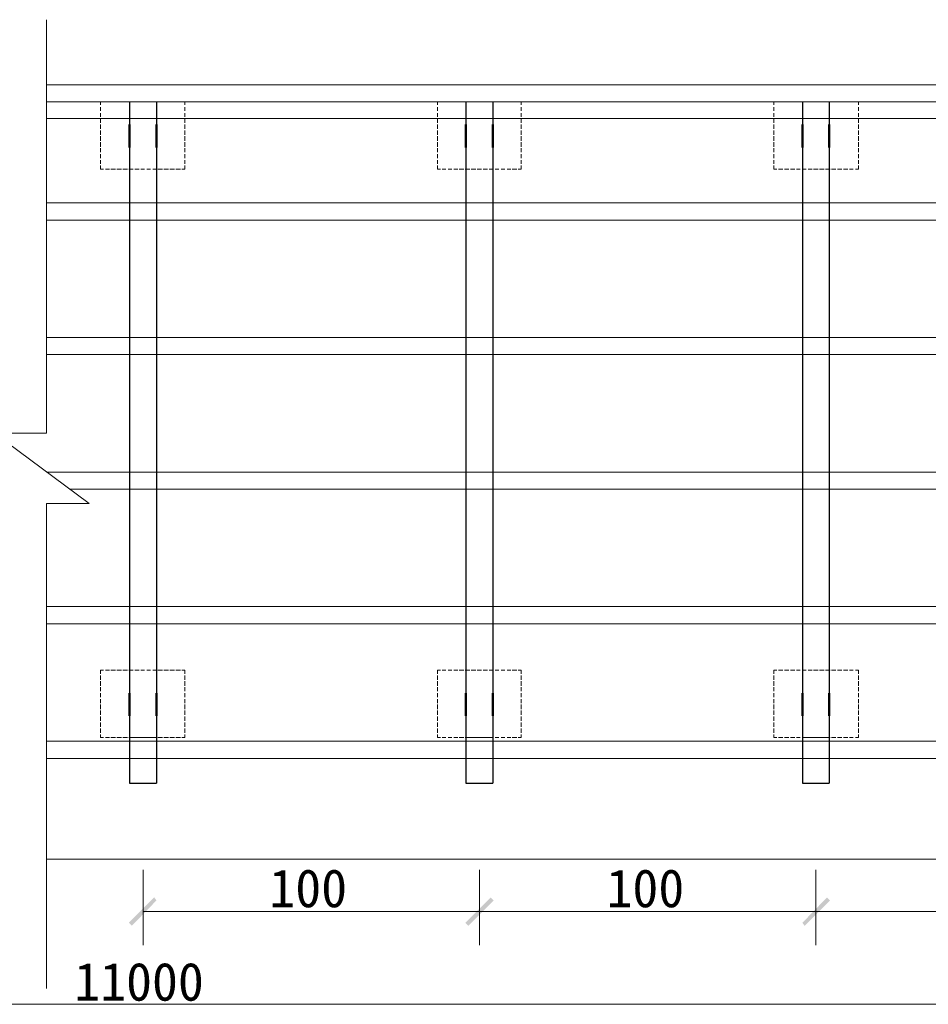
# Model space of a CAD drawing. Extents: x 566443 to 590371, y 3845226 to 3876576.
# Tile 123 of 221: x 586481 to 586533, y 3853910 to 3853966. Entities that reach past the tile are written whole.
import ezdxf

# ---------------------------------------------------------------- set-up
doc = ezdxf.new("R2010")
doc.units = 0
doc.layers.add('C00-00-00', color=7, linetype='CONTINUOUS')
doc.styles.get("Standard").update_dxf_attribs({"font": 'rs.shx', "bigfont": 'hztxt.shx'})

msp = doc.modelspace()

# ---------------------------------------------------------------- hatches: boundary and pattern name
at = {"layer": 'C00-00-00'}
h = msp.add_hatch(color=256, dxfattribs=at)
h.dxf.hatch_style = 2
h.paths.add_polyline_path([(586489.051, 3853916.437), (586487.781, 3853914.829), (586487.611, 3853914.998)])
h = msp.add_hatch(color=256, dxfattribs=at)
h.dxf.hatch_style = 2
h.paths.add_polyline_path([(586489.178, 3853916.268), (586489.051, 3853916.437), (586487.781, 3853914.829)])
h = msp.add_hatch(color=256, dxfattribs=at)
h.dxf.hatch_style = 2
h.paths.add_polyline_path([(586506.661, 3853914.998), (586506.831, 3853914.829), (586508.101, 3853916.437)])
h = msp.add_hatch(color=256, dxfattribs=at)
h.dxf.hatch_style = 2
h.paths.add_polyline_path([(586508.101, 3853916.437), (586506.831, 3853914.829), (586506.661, 3853914.998)])
h = msp.add_hatch(color=256, dxfattribs=at)
h.dxf.hatch_style = 2
h.paths.add_polyline_path([(586506.831, 3853914.829), (586508.101, 3853916.437), (586508.27, 3853916.268)])
h = msp.add_hatch(color=256, dxfattribs=at)
h.dxf.hatch_style = 2
h.paths.add_polyline_path([(586508.27, 3853916.268), (586508.101, 3853916.437), (586506.831, 3853914.829)])
h = msp.add_hatch(color=256, dxfattribs=at)
h.dxf.hatch_style = 2
h.paths.add_polyline_path([(586525.754, 3853914.998), (586525.881, 3853914.829), (586527.151, 3853916.437)])
h = msp.add_hatch(color=256, dxfattribs=at)
h.dxf.hatch_style = 2
h.paths.add_polyline_path([(586527.151, 3853916.437), (586525.881, 3853914.829), (586525.754, 3853914.998)])
h = msp.add_hatch(color=256, dxfattribs=at)
h.dxf.hatch_style = 2
h.paths.add_polyline_path([(586525.881, 3853914.829), (586527.151, 3853916.437), (586527.32, 3853916.268)])
h = msp.add_hatch(color=256, dxfattribs=at)
h.dxf.hatch_style = 2
h.paths.add_polyline_path([(586527.32, 3853916.268), (586527.151, 3853916.437), (586525.881, 3853914.829)])

# ---------------------------------------------------------------- linework, layer by layer
at = {"layer": 'C00-00-00', "lineweight": 9}
for points in [[(586482.955, 3853966.137), (586482.955, 3853942.726), (586479.991, 3853942.726), (586485.368, 3853938.747), (586482.955, 3853938.747), (586482.955, 3853911.273)], [(586490.617, 3853961.48), (586490.786, 3853961.48), (586490.786, 3853961.311)], [(586509.667, 3853961.48), (586509.836, 3853961.48), (586509.836, 3853961.311)], [(586528.759, 3853961.48), (586528.929, 3853961.48), (586528.929, 3853961.311)], [(586486.003, 3853957.882), (586486.003, 3853957.67), (586486.172, 3853957.67)], [(586490.617, 3853957.67), (586490.786, 3853957.67)], [(586505.095, 3853957.882), (586505.095, 3853957.67), (586505.264, 3853957.67)], [(586509.667, 3853957.67), (586509.836, 3853957.67)], [(586524.145, 3853957.882), (586524.145, 3853957.67), (586524.314, 3853957.67)], [(586528.759, 3853957.67), (586528.929, 3853957.67)], [(586490.617, 3853929.307), (586490.786, 3853929.307), (586490.786, 3853929.095)], [(586509.667, 3853929.307), (586509.836, 3853929.307), (586509.836, 3853929.095)], [(586528.759, 3853929.307), (586528.929, 3853929.307), (586528.929, 3853929.095)], [(586486.003, 3853925.666), (586486.003, 3853925.497), (586486.172, 3853925.497)], [(586505.095, 3853925.666), (586505.095, 3853925.497), (586505.264, 3853925.497)], [(586524.145, 3853925.666), (586524.145, 3853925.497), (586524.314, 3853925.497)], [(586490.617, 3853925.497), (586490.786, 3853925.497)], [(586509.667, 3853925.497), (586509.836, 3853925.497)], [(586528.759, 3853925.497), (586528.929, 3853925.497)]]:
    msp.add_lwpolyline(points, dxfattribs=at)
for points in [[(586482.955, 3853962.454), (586482.955, 3853962.454), (586566.351, 3853962.454), (586566.351, 3853962.454)], [(586486.003, 3853961.48), (586486.003, 3853961.48), (586486.172, 3853961.48), (586486.172, 3853961.48)], [(586486.003, 3853961.48), (586486.003, 3853961.48), (586486.003, 3853961.311), (586486.003, 3853961.311)], [(586486.299, 3853961.48), (586486.299, 3853961.48), (586486.511, 3853961.48), (586486.511, 3853961.48)], [(586486.595, 3853961.48), (586486.595, 3853961.48), (586486.849, 3853961.48), (586486.849, 3853961.48)], [(586486.934, 3853961.48), (586486.934, 3853961.48), (586487.188, 3853961.48), (586487.188, 3853961.48)], [(586487.273, 3853961.48), (586487.273, 3853961.48), (586487.527, 3853961.48), (586487.527, 3853961.48)], [(586487.611, 3853961.48), (586487.611, 3853961.48), (586487.865, 3853961.48), (586487.865, 3853961.48)], [(586487.95, 3853961.48), (586487.95, 3853961.48), (586488.204, 3853961.48), (586488.204, 3853961.48)], [(586488.289, 3853961.48), (586488.289, 3853961.48), (586488.5, 3853961.48), (586488.5, 3853961.48)], [(586488.627, 3853961.48), (586488.627, 3853961.48), (586488.839, 3853961.48), (586488.839, 3853961.48)], [(586488.966, 3853961.48), (586488.966, 3853961.48), (586489.178, 3853961.48), (586489.178, 3853961.48)], [(586489.262, 3853961.48), (586489.262, 3853961.48), (586489.516, 3853961.48), (586489.516, 3853961.48)], [(586489.601, 3853961.48), (586489.601, 3853961.48), (586489.855, 3853961.48), (586489.855, 3853961.48)], [(586489.94, 3853961.48), (586489.94, 3853961.48), (586490.194, 3853961.48), (586490.194, 3853961.48)], [(586490.278, 3853961.48), (586490.278, 3853961.48), (586490.532, 3853961.48), (586490.532, 3853961.48)], [(586505.095, 3853961.48), (586505.095, 3853961.48), (586505.264, 3853961.48), (586505.264, 3853961.48)], [(586505.095, 3853961.48), (586505.095, 3853961.48), (586505.095, 3853961.311), (586505.095, 3853961.311)], [(586505.349, 3853961.48), (586505.349, 3853961.48), (586505.561, 3853961.48), (586505.561, 3853961.48)], [(586505.688, 3853961.48), (586505.688, 3853961.48), (586505.899, 3853961.48), (586505.899, 3853961.48)], [(586506.026, 3853961.48), (586506.026, 3853961.48), (586506.238, 3853961.48), (586506.238, 3853961.48)], [(586506.323, 3853961.48), (586506.323, 3853961.48), (586506.577, 3853961.48), (586506.577, 3853961.48)], [(586506.661, 3853961.48), (586506.661, 3853961.48), (586506.915, 3853961.48), (586506.915, 3853961.48)], [(586507, 3853961.48), (586507, 3853961.48), (586507.254, 3853961.48), (586507.254, 3853961.48)], [(586507.339, 3853961.48), (586507.339, 3853961.48), (586507.593, 3853961.48), (586507.593, 3853961.48)], [(586507.677, 3853961.48), (586507.677, 3853961.48), (586507.931, 3853961.48), (586507.931, 3853961.48)], [(586508.016, 3853961.48), (586508.016, 3853961.48), (586508.27, 3853961.48), (586508.27, 3853961.48)], [(586508.355, 3853961.48), (586508.355, 3853961.48), (586508.566, 3853961.48), (586508.566, 3853961.48)], [(586508.693, 3853961.48), (586508.693, 3853961.48), (586508.905, 3853961.48), (586508.905, 3853961.48)], [(586509.032, 3853961.48), (586509.032, 3853961.48), (586509.244, 3853961.48), (586509.244, 3853961.48)], [(586509.328, 3853961.48), (586509.328, 3853961.48), (586509.582, 3853961.48), (586509.582, 3853961.48)], [(586524.145, 3853961.48), (586524.145, 3853961.48), (586524.314, 3853961.48), (586524.314, 3853961.48)], [(586524.145, 3853961.48), (586524.145, 3853961.48), (586524.145, 3853961.311), (586524.145, 3853961.311)], [(586524.399, 3853961.48), (586524.399, 3853961.48), (586524.653, 3853961.48), (586524.653, 3853961.48)], [(586524.738, 3853961.48), (586524.738, 3853961.48), (586524.992, 3853961.48), (586524.992, 3853961.48)], [(586525.076, 3853961.48), (586525.076, 3853961.48), (586525.33, 3853961.48), (586525.33, 3853961.48)], [(586525.415, 3853961.48), (586525.415, 3853961.48), (586525.627, 3853961.48), (586525.627, 3853961.48)], [(586525.754, 3853961.48), (586525.754, 3853961.48), (586525.965, 3853961.48), (586525.965, 3853961.48)], [(586526.092, 3853961.48), (586526.092, 3853961.48), (586526.304, 3853961.48), (586526.304, 3853961.48)], [(586526.389, 3853961.48), (586526.389, 3853961.48), (586526.643, 3853961.48), (586526.643, 3853961.48)], [(586526.727, 3853961.48), (586526.727, 3853961.48), (586526.981, 3853961.48), (586526.981, 3853961.48)], [(586527.066, 3853961.48), (586527.066, 3853961.48), (586527.32, 3853961.48), (586527.32, 3853961.48)], [(586527.405, 3853961.48), (586527.405, 3853961.48), (586527.659, 3853961.48), (586527.659, 3853961.48)], [(586527.743, 3853961.48), (586527.743, 3853961.48), (586527.997, 3853961.48), (586527.997, 3853961.48)], [(586528.082, 3853961.48), (586528.082, 3853961.48), (586528.336, 3853961.48), (586528.336, 3853961.48)], [(586528.421, 3853961.48), (586528.421, 3853961.48), (586528.632, 3853961.48), (586528.632, 3853961.48)], [(586486.003, 3853961.184), (586486.003, 3853961.184), (586486.003, 3853960.972), (586486.003, 3853960.972)], [(586486.003, 3853960.845), (586486.003, 3853960.845), (586486.003, 3853960.633), (586486.003, 3853960.633)], [(586490.786, 3853961.184), (586490.786, 3853961.184), (586490.786, 3853960.972), (586490.786, 3853960.972)], [(586490.786, 3853960.845), (586490.786, 3853960.845), (586490.786, 3853960.633), (586490.786, 3853960.633)], [(586505.095, 3853961.184), (586505.095, 3853961.184), (586505.095, 3853960.972), (586505.095, 3853960.972)], [(586505.095, 3853960.845), (586505.095, 3853960.845), (586505.095, 3853960.633), (586505.095, 3853960.633)], [(586509.836, 3853961.184), (586509.836, 3853961.184), (586509.836, 3853960.972), (586509.836, 3853960.972)], [(586509.836, 3853960.845), (586509.836, 3853960.845), (586509.836, 3853960.633), (586509.836, 3853960.633)], [(586524.145, 3853961.184), (586524.145, 3853961.184), (586524.145, 3853960.972), (586524.145, 3853960.972)], [(586524.145, 3853960.845), (586524.145, 3853960.845), (586524.145, 3853960.633), (586524.145, 3853960.633)], [(586528.929, 3853961.184), (586528.929, 3853961.184), (586528.929, 3853960.972), (586528.929, 3853960.972)], [(586528.929, 3853960.845), (586528.929, 3853960.845), (586528.929, 3853960.633), (586528.929, 3853960.633)], [(586486.003, 3853960.549), (586486.003, 3853960.549), (586486.003, 3853960.295), (586486.003, 3853960.295)], [(586486.003, 3853960.21), (586486.003, 3853960.21), (586486.003, 3853959.956), (586486.003, 3853959.956)], [(586490.786, 3853960.549), (586490.786, 3853960.549), (586490.786, 3853960.295), (586490.786, 3853960.295)], [(586490.786, 3853960.21), (586490.786, 3853960.21), (586490.786, 3853959.956), (586490.786, 3853959.956)], [(586505.095, 3853960.549), (586505.095, 3853960.549), (586505.095, 3853960.295), (586505.095, 3853960.295)], [(586505.095, 3853960.21), (586505.095, 3853960.21), (586505.095, 3853959.956), (586505.095, 3853959.956)], [(586509.836, 3853960.549), (586509.836, 3853960.549), (586509.836, 3853960.295), (586509.836, 3853960.295)], [(586509.836, 3853960.21), (586509.836, 3853960.21), (586509.836, 3853959.956), (586509.836, 3853959.956)], [(586524.145, 3853960.549), (586524.145, 3853960.549), (586524.145, 3853960.295), (586524.145, 3853960.295)], [(586524.145, 3853960.21), (586524.145, 3853960.21), (586524.145, 3853959.956), (586524.145, 3853959.956)], [(586528.929, 3853960.549), (586528.929, 3853960.549), (586528.929, 3853960.295), (586528.929, 3853960.295)], [(586528.929, 3853960.21), (586528.929, 3853960.21), (586528.929, 3853959.956), (586528.929, 3853959.956)], [(586486.003, 3853959.871), (586486.003, 3853959.871), (586486.003, 3853959.617), (586486.003, 3853959.617)], [(586490.786, 3853959.871), (586490.786, 3853959.871), (586490.786, 3853959.617), (586490.786, 3853959.617)], [(586505.095, 3853959.871), (586505.095, 3853959.871), (586505.095, 3853959.617), (586505.095, 3853959.617)], [(586509.836, 3853959.871), (586509.836, 3853959.871), (586509.836, 3853959.617), (586509.836, 3853959.617)], [(586524.145, 3853959.871), (586524.145, 3853959.871), (586524.145, 3853959.617), (586524.145, 3853959.617)], [(586528.929, 3853959.871), (586528.929, 3853959.871), (586528.929, 3853959.617), (586528.929, 3853959.617)], [(586486.003, 3853959.533), (586486.003, 3853959.533), (586486.003, 3853959.279), (586486.003, 3853959.279)], [(586486.003, 3853959.194), (586486.003, 3853959.194), (586486.003, 3853958.94), (586486.003, 3853958.94)], [(586490.786, 3853959.533), (586490.786, 3853959.533), (586490.786, 3853959.279), (586490.786, 3853959.279)], [(586490.786, 3853959.194), (586490.786, 3853959.194), (586490.786, 3853958.94), (586490.786, 3853958.94)], [(586505.095, 3853959.533), (586505.095, 3853959.533), (586505.095, 3853959.279), (586505.095, 3853959.279)], [(586505.095, 3853959.194), (586505.095, 3853959.194), (586505.095, 3853958.94), (586505.095, 3853958.94)], [(586509.836, 3853959.533), (586509.836, 3853959.533), (586509.836, 3853959.279), (586509.836, 3853959.279)], [(586509.836, 3853959.194), (586509.836, 3853959.194), (586509.836, 3853958.94), (586509.836, 3853958.94)], [(586524.145, 3853959.533), (586524.145, 3853959.533), (586524.145, 3853959.279), (586524.145, 3853959.279)], [(586524.145, 3853959.194), (586524.145, 3853959.194), (586524.145, 3853958.94), (586524.145, 3853958.94)], [(586528.929, 3853959.533), (586528.929, 3853959.533), (586528.929, 3853959.279), (586528.929, 3853959.279)], [(586528.929, 3853959.194), (586528.929, 3853959.194), (586528.929, 3853958.94), (586528.929, 3853958.94)], [(586486.003, 3853958.855), (586486.003, 3853958.855), (586486.003, 3853958.644), (586486.003, 3853958.644)], [(586486.003, 3853958.517), (586486.003, 3853958.517), (586486.003, 3853958.305), (586486.003, 3853958.305)], [(586490.786, 3853958.855), (586490.786, 3853958.855), (586490.786, 3853958.644), (586490.786, 3853958.644)], [(586490.786, 3853958.517), (586490.786, 3853958.517), (586490.786, 3853958.305), (586490.786, 3853958.305)], [(586505.095, 3853958.855), (586505.095, 3853958.855), (586505.095, 3853958.644), (586505.095, 3853958.644)], [(586505.095, 3853958.517), (586505.095, 3853958.517), (586505.095, 3853958.305), (586505.095, 3853958.305)], [(586509.836, 3853958.855), (586509.836, 3853958.855), (586509.836, 3853958.644), (586509.836, 3853958.644)], [(586509.836, 3853958.517), (586509.836, 3853958.517), (586509.836, 3853958.305), (586509.836, 3853958.305)], [(586524.145, 3853958.855), (586524.145, 3853958.855), (586524.145, 3853958.644), (586524.145, 3853958.644)], [(586524.145, 3853958.517), (586524.145, 3853958.517), (586524.145, 3853958.305), (586524.145, 3853958.305)], [(586528.929, 3853958.855), (586528.929, 3853958.855), (586528.929, 3853958.644), (586528.929, 3853958.644)], [(586528.929, 3853958.517), (586528.929, 3853958.517), (586528.929, 3853958.305), (586528.929, 3853958.305)], [(586486.003, 3853958.178), (586486.003, 3853958.178), (586486.003, 3853957.966), (586486.003, 3853957.966)], [(586490.786, 3853958.178), (586490.786, 3853958.178), (586490.786, 3853957.966), (586490.786, 3853957.966)], [(586505.095, 3853958.178), (586505.095, 3853958.178), (586505.095, 3853957.966), (586505.095, 3853957.966)], [(586509.836, 3853958.178), (586509.836, 3853958.178), (586509.836, 3853957.966), (586509.836, 3853957.966)], [(586524.145, 3853958.178), (586524.145, 3853958.178), (586524.145, 3853957.966), (586524.145, 3853957.966)], [(586528.929, 3853958.178), (586528.929, 3853958.178), (586528.929, 3853957.966), (586528.929, 3853957.966)], [(586486.299, 3853957.67), (586486.299, 3853957.67), (586486.511, 3853957.67), (586486.511, 3853957.67)], [(586486.595, 3853957.67), (586486.595, 3853957.67), (586486.849, 3853957.67), (586486.849, 3853957.67)], [(586486.934, 3853957.67), (586486.934, 3853957.67), (586487.188, 3853957.67), (586487.188, 3853957.67)], [(586487.273, 3853957.67), (586487.273, 3853957.67), (586487.527, 3853957.67), (586487.527, 3853957.67)], [(586487.611, 3853957.67), (586487.611, 3853957.67), (586487.865, 3853957.67), (586487.865, 3853957.67)], [(586487.95, 3853957.67), (586487.95, 3853957.67), (586488.204, 3853957.67), (586488.204, 3853957.67)], [(586488.289, 3853957.67), (586488.289, 3853957.67), (586488.5, 3853957.67), (586488.5, 3853957.67)], [(586488.627, 3853957.67), (586488.627, 3853957.67), (586488.839, 3853957.67), (586488.839, 3853957.67)], [(586488.966, 3853957.67), (586488.966, 3853957.67), (586489.178, 3853957.67), (586489.178, 3853957.67)], [(586489.262, 3853957.67), (586489.262, 3853957.67), (586489.516, 3853957.67), (586489.516, 3853957.67)], [(586489.601, 3853957.67), (586489.601, 3853957.67), (586489.855, 3853957.67), (586489.855, 3853957.67)], [(586489.94, 3853957.67), (586489.94, 3853957.67), (586490.194, 3853957.67), (586490.194, 3853957.67)], [(586490.278, 3853957.67), (586490.278, 3853957.67), (586490.532, 3853957.67), (586490.532, 3853957.67)], [(586490.786, 3853957.882), (586490.786, 3853957.882), (586490.786, 3853957.67), (586490.786, 3853957.67)], [(586505.349, 3853957.67), (586505.349, 3853957.67), (586505.561, 3853957.67), (586505.561, 3853957.67)], [(586505.688, 3853957.67), (586505.688, 3853957.67), (586505.899, 3853957.67), (586505.899, 3853957.67)], [(586506.026, 3853957.67), (586506.026, 3853957.67), (586506.238, 3853957.67), (586506.238, 3853957.67)], [(586506.323, 3853957.67), (586506.323, 3853957.67), (586506.577, 3853957.67), (586506.577, 3853957.67)], [(586506.661, 3853957.67), (586506.661, 3853957.67), (586506.915, 3853957.67), (586506.915, 3853957.67)], [(586507, 3853957.67), (586507, 3853957.67), (586507.254, 3853957.67), (586507.254, 3853957.67)], [(586507.339, 3853957.67), (586507.339, 3853957.67), (586507.593, 3853957.67), (586507.593, 3853957.67)], [(586507.677, 3853957.67), (586507.677, 3853957.67), (586507.931, 3853957.67), (586507.931, 3853957.67)], [(586508.016, 3853957.67), (586508.016, 3853957.67), (586508.27, 3853957.67), (586508.27, 3853957.67)], [(586508.355, 3853957.67), (586508.355, 3853957.67), (586508.566, 3853957.67), (586508.566, 3853957.67)], [(586508.693, 3853957.67), (586508.693, 3853957.67), (586508.905, 3853957.67), (586508.905, 3853957.67)], [(586509.032, 3853957.67), (586509.032, 3853957.67), (586509.244, 3853957.67), (586509.244, 3853957.67)], [(586509.328, 3853957.67), (586509.328, 3853957.67), (586509.582, 3853957.67), (586509.582, 3853957.67)], [(586509.836, 3853957.882), (586509.836, 3853957.882), (586509.836, 3853957.67), (586509.836, 3853957.67)], [(586524.399, 3853957.67), (586524.399, 3853957.67), (586524.653, 3853957.67), (586524.653, 3853957.67)], [(586524.738, 3853957.67), (586524.738, 3853957.67), (586524.992, 3853957.67), (586524.992, 3853957.67)], [(586525.076, 3853957.67), (586525.076, 3853957.67), (586525.33, 3853957.67), (586525.33, 3853957.67)], [(586525.415, 3853957.67), (586525.415, 3853957.67), (586525.627, 3853957.67), (586525.627, 3853957.67)], [(586525.754, 3853957.67), (586525.754, 3853957.67), (586525.965, 3853957.67), (586525.965, 3853957.67)], [(586526.092, 3853957.67), (586526.092, 3853957.67), (586526.304, 3853957.67), (586526.304, 3853957.67)], [(586526.389, 3853957.67), (586526.389, 3853957.67), (586526.643, 3853957.67), (586526.643, 3853957.67)], [(586526.727, 3853957.67), (586526.727, 3853957.67), (586526.981, 3853957.67), (586526.981, 3853957.67)], [(586527.066, 3853957.67), (586527.066, 3853957.67), (586527.32, 3853957.67), (586527.32, 3853957.67)], [(586527.405, 3853957.67), (586527.405, 3853957.67), (586527.659, 3853957.67), (586527.659, 3853957.67)], [(586527.743, 3853957.67), (586527.743, 3853957.67), (586527.997, 3853957.67), (586527.997, 3853957.67)], [(586528.082, 3853957.67), (586528.082, 3853957.67), (586528.336, 3853957.67), (586528.336, 3853957.67)], [(586528.421, 3853957.67), (586528.421, 3853957.67), (586528.632, 3853957.67), (586528.632, 3853957.67)], [(586528.929, 3853957.882), (586528.929, 3853957.882), (586528.929, 3853957.67), (586528.929, 3853957.67)], [(586486.003, 3853929.307), (586486.003, 3853929.307), (586486.172, 3853929.307), (586486.172, 3853929.307)], [(586486.003, 3853929.307), (586486.003, 3853929.307), (586486.003, 3853929.095), (586486.003, 3853929.095)], [(586486.003, 3853929.01), (586486.003, 3853929.01), (586486.003, 3853928.756), (586486.003, 3853928.756)], [(586486.299, 3853929.307), (586486.299, 3853929.307), (586486.511, 3853929.307), (586486.511, 3853929.307)], [(586486.595, 3853929.307), (586486.595, 3853929.307), (586486.849, 3853929.307), (586486.849, 3853929.307)], [(586486.934, 3853929.307), (586486.934, 3853929.307), (586487.188, 3853929.307), (586487.188, 3853929.307)], [(586487.273, 3853929.307), (586487.273, 3853929.307), (586487.527, 3853929.307), (586487.527, 3853929.307)], [(586487.611, 3853929.307), (586487.611, 3853929.307), (586487.865, 3853929.307), (586487.865, 3853929.307)], [(586487.95, 3853929.307), (586487.95, 3853929.307), (586488.204, 3853929.307), (586488.204, 3853929.307)], [(586488.289, 3853929.307), (586488.289, 3853929.307), (586488.5, 3853929.307), (586488.5, 3853929.307)], [(586488.627, 3853929.307), (586488.627, 3853929.307), (586488.839, 3853929.307), (586488.839, 3853929.307)], [(586488.966, 3853929.307), (586488.966, 3853929.307), (586489.178, 3853929.307), (586489.178, 3853929.307)], [(586489.262, 3853929.307), (586489.262, 3853929.307), (586489.516, 3853929.307), (586489.516, 3853929.307)], [(586489.601, 3853929.307), (586489.601, 3853929.307), (586489.855, 3853929.307), (586489.855, 3853929.307)], [(586489.94, 3853929.307), (586489.94, 3853929.307), (586490.194, 3853929.307), (586490.194, 3853929.307)], [(586490.278, 3853929.307), (586490.278, 3853929.307), (586490.532, 3853929.307), (586490.532, 3853929.307)], [(586490.786, 3853929.01), (586490.786, 3853929.01), (586490.786, 3853928.756), (586490.786, 3853928.756)], [(586505.095, 3853929.307), (586505.095, 3853929.307), (586505.264, 3853929.307), (586505.264, 3853929.307)], [(586505.095, 3853929.307), (586505.095, 3853929.307), (586505.095, 3853929.095), (586505.095, 3853929.095)], [(586505.095, 3853929.01), (586505.095, 3853929.01), (586505.095, 3853928.756), (586505.095, 3853928.756)], [(586505.349, 3853929.307), (586505.349, 3853929.307), (586505.561, 3853929.307), (586505.561, 3853929.307)], [(586505.688, 3853929.307), (586505.688, 3853929.307), (586505.899, 3853929.307), (586505.899, 3853929.307)], [(586506.026, 3853929.307), (586506.026, 3853929.307), (586506.238, 3853929.307), (586506.238, 3853929.307)], [(586506.323, 3853929.307), (586506.323, 3853929.307), (586506.577, 3853929.307), (586506.577, 3853929.307)], [(586506.661, 3853929.307), (586506.661, 3853929.307), (586506.915, 3853929.307), (586506.915, 3853929.307)], [(586507, 3853929.307), (586507, 3853929.307), (586507.254, 3853929.307), (586507.254, 3853929.307)], [(586507.339, 3853929.307), (586507.339, 3853929.307), (586507.593, 3853929.307), (586507.593, 3853929.307)], [(586507.677, 3853929.307), (586507.677, 3853929.307), (586507.931, 3853929.307), (586507.931, 3853929.307)], [(586508.016, 3853929.307), (586508.016, 3853929.307), (586508.27, 3853929.307), (586508.27, 3853929.307)], [(586508.355, 3853929.307), (586508.355, 3853929.307), (586508.566, 3853929.307), (586508.566, 3853929.307)], [(586508.693, 3853929.307), (586508.693, 3853929.307), (586508.905, 3853929.307), (586508.905, 3853929.307)], [(586509.032, 3853929.307), (586509.032, 3853929.307), (586509.244, 3853929.307), (586509.244, 3853929.307)], [(586509.328, 3853929.307), (586509.328, 3853929.307), (586509.582, 3853929.307), (586509.582, 3853929.307)], [(586509.836, 3853929.01), (586509.836, 3853929.01), (586509.836, 3853928.756), (586509.836, 3853928.756)], [(586524.145, 3853929.307), (586524.145, 3853929.307), (586524.314, 3853929.307), (586524.314, 3853929.307)], [(586524.145, 3853929.307), (586524.145, 3853929.307), (586524.145, 3853929.095), (586524.145, 3853929.095)], [(586524.145, 3853929.01), (586524.145, 3853929.01), (586524.145, 3853928.756), (586524.145, 3853928.756)], [(586524.399, 3853929.307), (586524.399, 3853929.307), (586524.653, 3853929.307), (586524.653, 3853929.307)], [(586524.738, 3853929.307), (586524.738, 3853929.307), (586524.992, 3853929.307), (586524.992, 3853929.307)], [(586525.076, 3853929.307), (586525.076, 3853929.307), (586525.33, 3853929.307), (586525.33, 3853929.307)], [(586525.415, 3853929.307), (586525.415, 3853929.307), (586525.627, 3853929.307), (586525.627, 3853929.307)], [(586525.754, 3853929.307), (586525.754, 3853929.307), (586525.965, 3853929.307), (586525.965, 3853929.307)], [(586526.092, 3853929.307), (586526.092, 3853929.307), (586526.304, 3853929.307), (586526.304, 3853929.307)], [(586526.389, 3853929.307), (586526.389, 3853929.307), (586526.643, 3853929.307), (586526.643, 3853929.307)], [(586526.727, 3853929.307), (586526.727, 3853929.307), (586526.981, 3853929.307), (586526.981, 3853929.307)], [(586527.066, 3853929.307), (586527.066, 3853929.307), (586527.32, 3853929.307), (586527.32, 3853929.307)], [(586527.405, 3853929.307), (586527.405, 3853929.307), (586527.659, 3853929.307), (586527.659, 3853929.307)], [(586527.743, 3853929.307), (586527.743, 3853929.307), (586527.997, 3853929.307), (586527.997, 3853929.307)], [(586528.082, 3853929.307), (586528.082, 3853929.307), (586528.336, 3853929.307), (586528.336, 3853929.307)], [(586528.421, 3853929.307), (586528.421, 3853929.307), (586528.632, 3853929.307), (586528.632, 3853929.307)], [(586528.929, 3853929.01), (586528.929, 3853929.01), (586528.929, 3853928.756), (586528.929, 3853928.756)], [(586486.003, 3853928.672), (586486.003, 3853928.672), (586486.003, 3853928.418), (586486.003, 3853928.418)], [(586490.786, 3853928.672), (586490.786, 3853928.672), (586490.786, 3853928.418), (586490.786, 3853928.418)], [(586505.095, 3853928.672), (586505.095, 3853928.672), (586505.095, 3853928.418), (586505.095, 3853928.418)], [(586509.836, 3853928.672), (586509.836, 3853928.672), (586509.836, 3853928.418), (586509.836, 3853928.418)], [(586524.145, 3853928.672), (586524.145, 3853928.672), (586524.145, 3853928.418), (586524.145, 3853928.418)], [(586528.929, 3853928.672), (586528.929, 3853928.672), (586528.929, 3853928.418), (586528.929, 3853928.418)], [(586486.003, 3853928.333), (586486.003, 3853928.333), (586486.003, 3853928.121), (586486.003, 3853928.121)], [(586486.003, 3853927.994), (586486.003, 3853927.994), (586486.003, 3853927.783), (586486.003, 3853927.783)], [(586490.786, 3853928.333), (586490.786, 3853928.333), (586490.786, 3853928.121), (586490.786, 3853928.121)], [(586490.786, 3853927.994), (586490.786, 3853927.994), (586490.786, 3853927.783), (586490.786, 3853927.783)], [(586505.095, 3853928.333), (586505.095, 3853928.333), (586505.095, 3853928.121), (586505.095, 3853928.121)], [(586505.095, 3853927.994), (586505.095, 3853927.994), (586505.095, 3853927.783), (586505.095, 3853927.783)], [(586509.836, 3853928.333), (586509.836, 3853928.333), (586509.836, 3853928.121), (586509.836, 3853928.121)], [(586509.836, 3853927.994), (586509.836, 3853927.994), (586509.836, 3853927.783), (586509.836, 3853927.783)], [(586524.145, 3853928.333), (586524.145, 3853928.333), (586524.145, 3853928.121), (586524.145, 3853928.121)], [(586524.145, 3853927.994), (586524.145, 3853927.994), (586524.145, 3853927.783), (586524.145, 3853927.783)], [(586528.929, 3853928.333), (586528.929, 3853928.333), (586528.929, 3853928.121), (586528.929, 3853928.121)], [(586528.929, 3853927.994), (586528.929, 3853927.994), (586528.929, 3853927.783), (586528.929, 3853927.783)], [(586486.003, 3853927.656), (586486.003, 3853927.656), (586486.003, 3853927.444), (586486.003, 3853927.444)], [(586486.003, 3853927.359), (586486.003, 3853927.359), (586486.003, 3853927.105), (586486.003, 3853927.105)], [(586490.786, 3853927.656), (586490.786, 3853927.656), (586490.786, 3853927.444), (586490.786, 3853927.444)], [(586490.786, 3853927.359), (586490.786, 3853927.359), (586490.786, 3853927.105), (586490.786, 3853927.105)], [(586505.095, 3853927.656), (586505.095, 3853927.656), (586505.095, 3853927.444), (586505.095, 3853927.444)], [(586505.095, 3853927.359), (586505.095, 3853927.359), (586505.095, 3853927.105), (586505.095, 3853927.105)], [(586509.836, 3853927.656), (586509.836, 3853927.656), (586509.836, 3853927.444), (586509.836, 3853927.444)], [(586509.836, 3853927.359), (586509.836, 3853927.359), (586509.836, 3853927.105), (586509.836, 3853927.105)], [(586524.145, 3853927.656), (586524.145, 3853927.656), (586524.145, 3853927.444), (586524.145, 3853927.444)], [(586524.145, 3853927.359), (586524.145, 3853927.359), (586524.145, 3853927.105), (586524.145, 3853927.105)], [(586528.929, 3853927.656), (586528.929, 3853927.656), (586528.929, 3853927.444), (586528.929, 3853927.444)], [(586528.929, 3853927.359), (586528.929, 3853927.359), (586528.929, 3853927.105), (586528.929, 3853927.105)], [(586486.003, 3853927.021), (586486.003, 3853927.021), (586486.003, 3853926.767), (586486.003, 3853926.767)], [(586490.786, 3853927.021), (586490.786, 3853927.021), (586490.786, 3853926.767), (586490.786, 3853926.767)], [(586505.095, 3853927.021), (586505.095, 3853927.021), (586505.095, 3853926.767), (586505.095, 3853926.767)], [(586509.836, 3853927.021), (586509.836, 3853927.021), (586509.836, 3853926.767), (586509.836, 3853926.767)], [(586524.145, 3853927.021), (586524.145, 3853927.021), (586524.145, 3853926.767), (586524.145, 3853926.767)], [(586528.929, 3853927.021), (586528.929, 3853927.021), (586528.929, 3853926.767), (586528.929, 3853926.767)], [(586486.003, 3853926.682), (586486.003, 3853926.682), (586486.003, 3853926.428), (586486.003, 3853926.428)], [(586486.003, 3853926.343), (586486.003, 3853926.343), (586486.003, 3853926.089), (586486.003, 3853926.089)], [(586490.786, 3853926.682), (586490.786, 3853926.682), (586490.786, 3853926.428), (586490.786, 3853926.428)], [(586490.786, 3853926.343), (586490.786, 3853926.343), (586490.786, 3853926.089), (586490.786, 3853926.089)], [(586505.095, 3853926.682), (586505.095, 3853926.682), (586505.095, 3853926.428), (586505.095, 3853926.428)], [(586505.095, 3853926.343), (586505.095, 3853926.343), (586505.095, 3853926.089), (586505.095, 3853926.089)], [(586509.836, 3853926.682), (586509.836, 3853926.682), (586509.836, 3853926.428), (586509.836, 3853926.428)], [(586509.836, 3853926.343), (586509.836, 3853926.343), (586509.836, 3853926.089), (586509.836, 3853926.089)], [(586524.145, 3853926.682), (586524.145, 3853926.682), (586524.145, 3853926.428), (586524.145, 3853926.428)], [(586524.145, 3853926.343), (586524.145, 3853926.343), (586524.145, 3853926.089), (586524.145, 3853926.089)], [(586528.929, 3853926.682), (586528.929, 3853926.682), (586528.929, 3853926.428), (586528.929, 3853926.428)], [(586528.929, 3853926.343), (586528.929, 3853926.343), (586528.929, 3853926.089), (586528.929, 3853926.089)], [(586486.003, 3853926.005), (586486.003, 3853926.005), (586486.003, 3853925.751), (586486.003, 3853925.751)], [(586490.786, 3853926.005), (586490.786, 3853926.005), (586490.786, 3853925.751), (586490.786, 3853925.751)], [(586490.786, 3853925.666), (586490.786, 3853925.666), (586490.786, 3853925.497), (586490.786, 3853925.497)], [(586505.095, 3853926.005), (586505.095, 3853926.005), (586505.095, 3853925.751), (586505.095, 3853925.751)], [(586509.836, 3853926.005), (586509.836, 3853926.005), (586509.836, 3853925.751), (586509.836, 3853925.751)], [(586509.836, 3853925.666), (586509.836, 3853925.666), (586509.836, 3853925.497), (586509.836, 3853925.497)], [(586524.145, 3853926.005), (586524.145, 3853926.005), (586524.145, 3853925.751), (586524.145, 3853925.751)], [(586528.929, 3853926.005), (586528.929, 3853926.005), (586528.929, 3853925.751), (586528.929, 3853925.751)], [(586528.929, 3853925.666), (586528.929, 3853925.666), (586528.929, 3853925.497), (586528.929, 3853925.497)], [(586486.299, 3853925.497), (586486.299, 3853925.497), (586486.511, 3853925.497), (586486.511, 3853925.497)], [(586486.595, 3853925.497), (586486.595, 3853925.497), (586486.849, 3853925.497), (586486.849, 3853925.497)], [(586486.934, 3853925.497), (586486.934, 3853925.497), (586487.188, 3853925.497), (586487.188, 3853925.497)], [(586487.273, 3853925.497), (586487.273, 3853925.497), (586487.527, 3853925.497), (586487.527, 3853925.497)], [(586487.611, 3853925.497), (586487.611, 3853925.497), (586487.865, 3853925.497), (586487.865, 3853925.497)], [(586487.654, 3853925.497), (586487.654, 3853925.497), (586489.178, 3853925.497), (586489.178, 3853925.497)], [(586487.95, 3853925.497), (586487.95, 3853925.497), (586488.204, 3853925.497), (586488.204, 3853925.497)], [(586488.289, 3853925.497), (586488.289, 3853925.497), (586488.5, 3853925.497), (586488.5, 3853925.497)], [(586488.627, 3853925.497), (586488.627, 3853925.497), (586488.839, 3853925.497), (586488.839, 3853925.497)], [(586488.966, 3853925.497), (586488.966, 3853925.497), (586489.178, 3853925.497), (586489.178, 3853925.497)], [(586489.262, 3853925.497), (586489.262, 3853925.497), (586489.516, 3853925.497), (586489.516, 3853925.497)], [(586489.601, 3853925.497), (586489.601, 3853925.497), (586489.855, 3853925.497), (586489.855, 3853925.497)], [(586489.94, 3853925.497), (586489.94, 3853925.497), (586490.194, 3853925.497), (586490.194, 3853925.497)], [(586490.278, 3853925.497), (586490.278, 3853925.497), (586490.532, 3853925.497), (586490.532, 3853925.497)], [(586505.349, 3853925.497), (586505.349, 3853925.497), (586505.561, 3853925.497), (586505.561, 3853925.497)], [(586505.688, 3853925.497), (586505.688, 3853925.497), (586505.899, 3853925.497), (586505.899, 3853925.497)], [(586506.026, 3853925.497), (586506.026, 3853925.497), (586506.238, 3853925.497), (586506.238, 3853925.497)], [(586506.323, 3853925.497), (586506.323, 3853925.497), (586506.577, 3853925.497), (586506.577, 3853925.497)], [(586506.661, 3853925.497), (586506.661, 3853925.497), (586506.915, 3853925.497), (586506.915, 3853925.497)], [(586506.704, 3853925.497), (586506.704, 3853925.497), (586508.228, 3853925.497), (586508.228, 3853925.497)], [(586507, 3853925.497), (586507, 3853925.497), (586507.254, 3853925.497), (586507.254, 3853925.497)], [(586507.339, 3853925.497), (586507.339, 3853925.497), (586507.593, 3853925.497), (586507.593, 3853925.497)], [(586507.677, 3853925.497), (586507.677, 3853925.497), (586507.931, 3853925.497), (586507.931, 3853925.497)], [(586508.016, 3853925.497), (586508.016, 3853925.497), (586508.27, 3853925.497), (586508.27, 3853925.497)], [(586508.355, 3853925.497), (586508.355, 3853925.497), (586508.566, 3853925.497), (586508.566, 3853925.497)], [(586508.693, 3853925.497), (586508.693, 3853925.497), (586508.905, 3853925.497), (586508.905, 3853925.497)], [(586509.032, 3853925.497), (586509.032, 3853925.497), (586509.244, 3853925.497), (586509.244, 3853925.497)], [(586509.328, 3853925.497), (586509.328, 3853925.497), (586509.582, 3853925.497), (586509.582, 3853925.497)], [(586524.399, 3853925.497), (586524.399, 3853925.497), (586524.653, 3853925.497), (586524.653, 3853925.497)], [(586524.738, 3853925.497), (586524.738, 3853925.497), (586524.992, 3853925.497), (586524.992, 3853925.497)], [(586525.076, 3853925.497), (586525.076, 3853925.497), (586525.33, 3853925.497), (586525.33, 3853925.497)], [(586525.415, 3853925.497), (586525.415, 3853925.497), (586525.627, 3853925.497), (586525.627, 3853925.497)], [(586525.754, 3853925.497), (586525.754, 3853925.497), (586527.278, 3853925.497), (586527.278, 3853925.497)], [(586525.754, 3853925.497), (586525.754, 3853925.497), (586525.965, 3853925.497), (586525.965, 3853925.497)], [(586526.092, 3853925.497), (586526.092, 3853925.497), (586526.304, 3853925.497), (586526.304, 3853925.497)], [(586526.389, 3853925.497), (586526.389, 3853925.497), (586526.643, 3853925.497), (586526.643, 3853925.497)], [(586526.727, 3853925.497), (586526.727, 3853925.497), (586526.981, 3853925.497), (586526.981, 3853925.497)], [(586527.066, 3853925.497), (586527.066, 3853925.497), (586527.32, 3853925.497), (586527.32, 3853925.497)], [(586527.405, 3853925.497), (586527.405, 3853925.497), (586527.659, 3853925.497), (586527.659, 3853925.497)], [(586527.743, 3853925.497), (586527.743, 3853925.497), (586527.997, 3853925.497), (586527.997, 3853925.497)], [(586528.082, 3853925.497), (586528.082, 3853925.497), (586528.336, 3853925.497), (586528.336, 3853925.497)], [(586528.421, 3853925.497), (586528.421, 3853925.497), (586528.632, 3853925.497), (586528.632, 3853925.497)], [(586482.955, 3853918.596), (586482.955, 3853918.596), (586566.351, 3853918.596), (586566.351, 3853918.596)]]:
    msp.add_open_spline(points, degree=3, dxfattribs=at)
at = {"layer": 'C00-00-00', "lineweight": 20}
for points in [[(586482.955, 3853961.48), (586482.955, 3853961.48), (586566.351, 3853961.48), (586566.351, 3853961.48)], [(586482.955, 3853960.549), (586482.955, 3853960.549), (586566.351, 3853960.549), (586566.351, 3853960.549)], [(586482.955, 3853955.765), (586482.955, 3853955.765), (586566.351, 3853955.765), (586566.351, 3853955.765)], [(586482.955, 3853954.791), (586482.955, 3853954.791), (586566.351, 3853954.791), (586566.351, 3853954.791)], [(586482.955, 3853948.145), (586482.955, 3853948.145), (586566.351, 3853948.145), (586566.351, 3853948.145)], [(586482.955, 3853947.171), (586482.955, 3853947.171), (586566.351, 3853947.171), (586566.351, 3853947.171)], [(586482.997, 3853940.525), (586482.997, 3853940.525), (586566.351, 3853940.525), (586566.351, 3853940.525)], [(586484.267, 3853939.551), (586484.267, 3853939.551), (586566.351, 3853939.551), (586566.351, 3853939.551)], [(586482.955, 3853932.905), (586482.955, 3853932.905), (586566.351, 3853932.905), (586566.351, 3853932.905)], [(586482.955, 3853931.931), (586482.955, 3853931.931), (586566.351, 3853931.931), (586566.351, 3853931.931)], [(586482.955, 3853925.285), (586482.955, 3853925.285), (586566.351, 3853925.285), (586566.351, 3853925.285)], [(586482.955, 3853924.311), (586482.955, 3853924.311), (586566.351, 3853924.311), (586566.351, 3853924.311)]]:
    msp.add_open_spline(points, degree=3, dxfattribs=at)
at = {"layer": 'C00-00-00', "lineweight": 25}
for points in [[(586487.654, 3853961.48), (586487.654, 3853961.48), (586487.654, 3853922.914), (586487.654, 3853922.914)], [(586489.178, 3853961.48), (586489.178, 3853961.48), (586489.178, 3853922.914), (586489.178, 3853922.914)], [(586506.704, 3853961.48), (586506.704, 3853961.48), (586506.704, 3853922.914), (586506.704, 3853922.914)], [(586508.228, 3853961.48), (586508.228, 3853961.48), (586508.228, 3853922.914), (586508.228, 3853922.914)], [(586525.754, 3853961.48), (586525.754, 3853961.48), (586525.754, 3853922.914), (586525.754, 3853922.914)], [(586527.278, 3853961.48), (586527.278, 3853961.48), (586527.278, 3853922.914), (586527.278, 3853922.914)], [(586487.654, 3853922.914), (586487.654, 3853922.914), (586489.178, 3853922.914), (586489.178, 3853922.914)], [(586506.704, 3853922.914), (586506.704, 3853922.914), (586508.228, 3853922.914), (586508.228, 3853922.914)], [(586525.754, 3853922.914), (586525.754, 3853922.914), (586527.278, 3853922.914), (586527.278, 3853922.914)]]:
    msp.add_open_spline(points, degree=3, dxfattribs=at)
at = {"layer": 'C00-00-00', "lineweight": 50}
for points in [[(586487.654, 3853960.21), (586487.654, 3853960.21), (586487.654, 3853958.898), (586487.654, 3853958.898)], [(586489.178, 3853960.21), (586489.178, 3853960.21), (586489.178, 3853958.898), (586489.178, 3853958.898)], [(586506.704, 3853960.21), (586506.704, 3853960.21), (586506.704, 3853958.898), (586506.704, 3853958.898)], [(586508.228, 3853960.21), (586508.228, 3853960.21), (586508.228, 3853958.898), (586508.228, 3853958.898)], [(586525.754, 3853960.21), (586525.754, 3853960.21), (586525.754, 3853958.898), (586525.754, 3853958.898)], [(586527.278, 3853960.21), (586527.278, 3853960.21), (586527.278, 3853958.898), (586527.278, 3853958.898)], [(586487.654, 3853927.994), (586487.654, 3853927.994), (586487.654, 3853926.724), (586487.654, 3853926.724)], [(586489.178, 3853927.994), (586489.178, 3853927.994), (586489.178, 3853926.724), (586489.178, 3853926.724)], [(586506.704, 3853927.994), (586506.704, 3853927.994), (586506.704, 3853926.724), (586506.704, 3853926.724)], [(586508.228, 3853927.994), (586508.228, 3853927.994), (586508.228, 3853926.724), (586508.228, 3853926.724)], [(586525.754, 3853927.994), (586525.754, 3853927.994), (586525.754, 3853926.724), (586525.754, 3853926.724)], [(586527.278, 3853927.994), (586527.278, 3853927.994), (586527.278, 3853926.724), (586527.278, 3853926.724)]]:
    msp.add_open_spline(points, degree=3, dxfattribs=at)
at = {"layer": 'C00-00-00', "lineweight": 5}
for points in [[(586488.416, 3853918.004), (586488.416, 3853918.004), (586488.416, 3853913.728), (586488.416, 3853913.728)], [(586507.466, 3853918.004), (586507.466, 3853918.004), (586507.466, 3853913.728), (586507.466, 3853913.728)], [(586507.466, 3853918.004), (586507.466, 3853918.004), (586507.466, 3853913.728), (586507.466, 3853913.728)], [(586526.516, 3853918.004), (586526.516, 3853918.004), (586526.516, 3853913.728), (586526.516, 3853913.728)], [(586526.516, 3853918.004), (586526.516, 3853918.004), (586526.516, 3853913.728), (586526.516, 3853913.728)], [(586488.416, 3853915.633), (586488.416, 3853915.633), (586507.466, 3853915.633), (586507.466, 3853915.633)], [(586507.466, 3853915.633), (586507.466, 3853915.633), (586526.516, 3853915.633), (586526.516, 3853915.633)], [(586526.516, 3853915.633), (586526.516, 3853915.633), (586545.608, 3853915.633), (586545.608, 3853915.633)], [(586410.438, 3853910.384), (586410.438, 3853910.384), (586566.351, 3853910.384), (586566.351, 3853910.384)]]:
    msp.add_open_spline(points, degree=3, dxfattribs=at)

# ---------------------------------------------------------------- texts
at = {"layer": 'C00-00-00', "char_height": 2.15759, "attachment_point": 7}
for s, insert in [('{\\fFangSong|b0|i0|c0;100}', (586495.57, 3853915.845)), ('{\\fFangSong|b0|i0|c0;100}', (586514.662, 3853915.845)), ('{\\fFangSong|b0|i0|c0;11000}', (586484.521, 3853910.553))]:
    msp.add_mtext(s, dxfattribs=dict(at, insert=insert))

doc.saveas('drawing.dxf')
